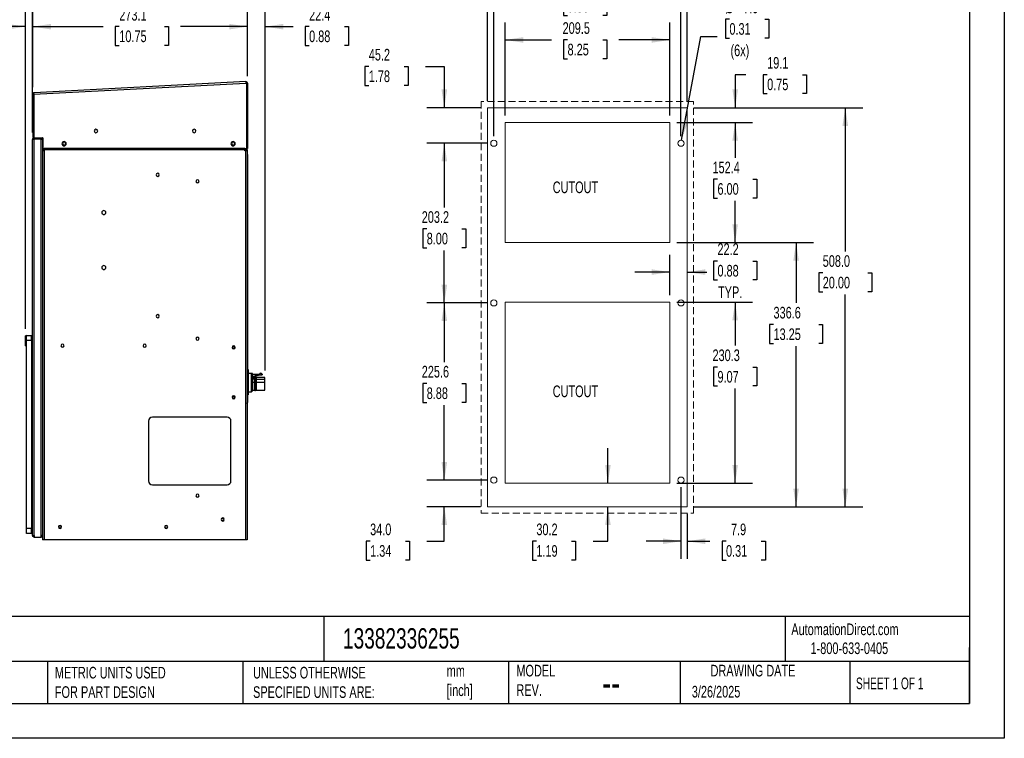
# Model space of a CAD drawing. Header units: millimetres. Extents: x 0 to 1956, y 0 to 1511.
# Tile 4 of 14: x 703 to 1956, y 0 to 915. Entities that reach past the tile are written whole.
import ezdxf

# ---------------------------------------------------------------- set-up
doc = ezdxf.new("R2010")
doc.units = ezdxf.units.MM
doc.header["$LTSCALE"] = 7
doc.linetypes.add('HIDDEN', pattern=[1.905, 1.27, -0.635])
doc.layers.add('DIMENSIONS', color=140, linetype='Continuous', lineweight=25)
doc.layers.add('TEXT', color=140, linetype='Continuous', lineweight=25)
doc.styles.add('SLDTEXTSTYLE0', font='TXT', dxfattribs={"width": 0.7})
doc.styles.add('SLDTEXTSTYLE1', font='TXT', dxfattribs={"width": 0.65})
doc.dimstyles.new('SLDDIMSTYLE0', dxfattribs={"dimtxt": 15.106055, "dimasz": 23.114, "dimexe": 0, "dimexo": 0.0625, "dimgap": 3.776514, "dimtad": 0, "dimtih": 1, "dimtoh": 1, "dimdec": 1, "dimrnd": 1e-09, "dimzin": 12, "dimdsep": 46, "dimtxsty": 'SLDTEXTSTYLE0', "dimsah": 1, "dimcen": 0, "dimadec": 0, "dimazin": 3, "dimtfac": 1, "dimtdec": 1, "dimtofl": 0, "dimtmove": 0, "dimatfit": 3, "dimfxl": 0, "dimfrac": 2, "dimtolj": 1, "dimtzin": 12, "dimarcsym": 0})
doc.dimstyles.new('SLDDIMSTYLE1', dxfattribs={"dimtxt": 15.106055, "dimasz": 23.114, "dimexe": 0, "dimexo": 0.0625, "dimgap": 3.776514, "dimtad": 0, "dimtih": 1, "dimtoh": 1, "dimdec": 1, "dimrnd": 1e-09, "dimzin": 12, "dimdsep": 46, "dimtxsty": 'SLDTEXTSTYLE0', "dimsah": 1, "dimcen": 0.09, "dimadec": 0, "dimazin": 3, "dimtfac": 1, "dimtdec": 1, "dimtofl": 0, "dimtmove": 0, "dimatfit": 3, "dimfxl": 0, "dimfrac": 2, "dimtolj": 1, "dimtzin": 12, "dimarcsym": 0})
doc.dimstyles.new('SLDDIMSTYLE2', dxfattribs={"dimtxt": 15.106055, "dimasz": 23.114, "dimexe": 0, "dimexo": 0.0625, "dimgap": 3.776514, "dimtad": 0, "dimtih": 1, "dimtoh": 1, "dimdec": 1, "dimrnd": 1e-09, "dimzin": 12, "dimdsep": 46, "dimtxsty": 'SLDTEXTSTYLE0', "dimsah": 1, "dimcen": 0.09, "dimadec": 0, "dimazin": 3, "dimtfac": 1, "dimtdec": 1, "dimtmove": 0, "dimatfit": 0, "dimfxl": 0, "dimfrac": 2, "dimtolj": 1, "dimtzin": 12, "dimarcsym": 0})
doc.dimstyles.new('SLDDIMSTYLE3', dxfattribs={"dimtxt": 15.106055, "dimasz": 23.114, "dimexe": 0, "dimexo": 0.0625, "dimgap": 3.776514, "dimtad": 0, "dimtih": 1, "dimtoh": 1, "dimdec": 1, "dimrnd": 1e-09, "dimzin": 4, "dimdsep": 46, "dimtxsty": 'SLDTEXTSTYLE0', "dimsah": 1, "dimcen": 0.09, "dimadec": 0, "dimazin": 1, "dimtfac": 1, "dimtdec": 1, "dimtofl": 0, "dimtmove": 0, "dimatfit": 3, "dimfxl": 0, "dimfrac": 2, "dimtolj": 1, "dimtzin": 12, "dimarcsym": 0})
doc.dimstyles.new('SLDDIMSTYLE4', dxfattribs={"dimtxt": 15.106055, "dimasz": 23.114, "dimexe": 0, "dimexo": 0.0625, "dimgap": 3.776514, "dimtad": 0, "dimtih": 1, "dimtoh": 1, "dimdec": 1, "dimrnd": 1e-09, "dimzin": 4, "dimdsep": 46, "dimtxsty": 'SLDTEXTSTYLE0', "dimsah": 1, "dimcen": 0.09, "dimadec": 0, "dimazin": 1, "dimtfac": 1, "dimtdec": 1, "dimtmove": 0, "dimatfit": 0, "dimfxl": 0, "dimfrac": 2, "dimtolj": 1, "dimtzin": 12, "dimarcsym": 0})

# ---------------------------------------------------------------- blocks, each defined once
blk = doc.blocks.new('_D')
at = {"layer": 'DIMENSIONS'}
for p, q in [((1606.1, 915.2), (1601, 915.2)), ((1601, 915.2), (1601, 891.1)), ((1651, 915.2), (1656.1, 915.2)), ((1656.1, 915.2), (1656.1, 891.1)), ((1545.2, 761.2), (1569.7, 893.2)), ((1569.7, 893.2), (1590.4, 893.2)), ((1601, 891.1), (1606.1, 891.1)), ((1656.1, 891.1), (1651, 891.1))]:
    blk.add_line(p, q, dxfattribs=at)
blk.add_solid([(1545.2, 761.2), (1553, 783.3), (1546, 784.6)], dxfattribs=at)
at = {"layer": 'DIMENSIONS', "char_height": 14.82, "attachment_point": 1, "style": 'SLDTEXTSTYLE0'}
for s, insert in [('%%c', (1601, 937.6)), ('7.9', (1623.8, 937.6)), ('0.31', (1606.1, 910.2)), ('(6x)', (1607.5, 882.9))]:
    blk.add_mtext(s, dxfattribs=dict(at, insert=insert))
blk = doc.blocks.new('_D_1')
at = {"layer": 'DIMENSIONS'}
for p, q in [((1297.5, 757.3), (1221.2, 757.3)), ((1243.4, 757.3), (1243.4, 675.7)), ((1221, 648.3), (1215.9, 648.3)), ((1215.9, 648.3), (1215.9, 624.3)), ((1265.8, 648.3), (1270.9, 648.3)), ((1270.9, 648.3), (1270.9, 624.3)), ((1215.9, 624.3), (1221, 624.3)), ((1243.4, 554.1), (1243.4, 620.9)), ((1270.9, 624.3), (1265.8, 624.3)), ((1297.5, 554.1), (1221.2, 554.1))]:
    blk.add_line(p, q, dxfattribs=at)
for points in [[(1243.4, 757.3), (1239.8, 734.2), (1247, 734.2)], [(1243.4, 554.1), (1247, 577.2), (1239.8, 577.2)]]:
    blk.add_solid(points, dxfattribs=at)
at = {"layer": 'DIMENSIONS', "char_height": 14.82, "attachment_point": 1, "style": 'SLDTEXTSTYLE0'}
for s, insert in [('203.2', (1214.7, 670.8)), ('8.00', (1221, 643.4))]:
    blk.add_mtext(s, dxfattribs=dict(at, insert=insert))
blk = doc.blocks.new('_D_2')
at = {"layer": 'DIMENSIONS'}
for p, q in [((1297.5, 554.1), (1221.2, 554.1)), ((1243.4, 554.1), (1243.4, 478.9)), ((1221, 451.5), (1215.9, 451.5)), ((1215.9, 451.5), (1215.9, 427.5)), ((1265.8, 451.5), (1270.9, 451.5)), ((1270.9, 451.5), (1270.9, 427.5)), ((1215.9, 427.5), (1221, 427.5)), ((1270.9, 427.5), (1265.8, 427.5)), ((1243.4, 328.6), (1243.4, 424.1)), ((1297.5, 328.6), (1221.2, 328.6))]:
    blk.add_line(p, q, dxfattribs=at)
for points in [[(1243.4, 554.1), (1239.8, 531), (1247, 531)], [(1243.4, 328.6), (1247, 351.7), (1239.8, 351.7)]]:
    blk.add_solid(points, dxfattribs=at)
at = {"layer": 'DIMENSIONS', "char_height": 14.82, "attachment_point": 1, "style": 'SLDTEXTSTYLE0'}
for s, insert in [('225.6', (1214.7, 474)), ('8.88', (1221, 446.6))]:
    blk.add_mtext(s, dxfattribs=dict(at, insert=insert))
blk = doc.blocks.new('_D_3')
at = {"layer": 'DIMENSIONS'}
for p, q in [((1626.9, 844.5), (1613.4, 844.5)), ((1613.4, 844.5), (1613.4, 802.5)), ((1654.1, 844.5), (1649, 844.5)), ((1649, 844.5), (1649, 820.5)), ((1699, 844.5), (1704.1, 844.5)), ((1704.1, 844.5), (1704.1, 820.5)), ((1649, 820.5), (1654.1, 820.5)), ((1704.1, 820.5), (1699, 820.5)), ((1561.3, 802.5), (1635.6, 802.5)), ((1539.1, 783.5), (1635.6, 783.5)), ((1613.4, 783.5), (1613.4, 739))]:
    blk.add_line(p, q, dxfattribs=at)
for points in [[(1613.4, 802.5), (1617, 825.7), (1609.9, 825.7)], [(1613.4, 783.5), (1609.9, 760.4), (1617, 760.4)]]:
    blk.add_solid(points, dxfattribs=at)
at = {"layer": 'DIMENSIONS', "char_height": 14.82, "attachment_point": 1, "style": 'SLDTEXTSTYLE0'}
for s, insert in [('19.1', (1654.1, 867)), ('0.75', (1654.1, 839.6))]:
    blk.add_mtext(s, dxfattribs=dict(at, insert=insert))
blk = doc.blocks.new('_D_4')
at = {"layer": 'DIMENSIONS'}
for p, q in [((1320.7, 792.4), (1320.7, 911)), ((1530.2, 792.4), (1530.2, 911)), ((1320.7, 888.8), (1379.7, 888.8)), ((1400.2, 888.8), (1395.1, 888.8)), ((1395.1, 888.8), (1395.1, 864.8)), ((1445.1, 888.8), (1450.1, 888.8)), ((1450.1, 888.8), (1450.1, 864.8)), ((1530.2, 888.8), (1465.5, 888.8)), ((1395.1, 864.8), (1400.2, 864.8)), ((1450.1, 864.8), (1445.1, 864.8))]:
    blk.add_line(p, q, dxfattribs=at)
for points in [[(1320.7, 888.8), (1343.8, 885.2), (1343.8, 892.3)], [(1530.2, 888.8), (1507.1, 892.3), (1507.1, 885.2)]]:
    blk.add_solid(points, dxfattribs=at)
at = {"layer": 'DIMENSIONS', "char_height": 14.82, "attachment_point": 1, "style": 'SLDTEXTSTYLE0'}
for s, insert in [('209.5', (1393.9, 911.3)), ('8.25', (1400.2, 883.9))]:
    blk.add_mtext(s, dxfattribs=dict(at, insert=insert))
blk = doc.blocks.new('_D_5')
at = {"layer": 'DIMENSIONS'}
for p, q in [((1539.1, 783.5), (1635.6, 783.5)), ((1613.4, 783.5), (1613.4, 738.8)), ((1590.9, 711.5), (1585.8, 711.5)), ((1585.8, 711.5), (1585.8, 687.5)), ((1635.8, 711.5), (1640.9, 711.5)), ((1640.9, 711.5), (1640.9, 687.5)), ((1585.8, 687.5), (1590.9, 687.5)), ((1613.4, 631.1), (1613.4, 684.1)), ((1640.9, 687.5), (1635.8, 687.5)), ((1539.1, 631.1), (1635.6, 631.1))]:
    blk.add_line(p, q, dxfattribs=at)
for points in [[(1613.4, 783.5), (1609.8, 760.4), (1616.9, 760.4)], [(1613.4, 631.1), (1616.9, 654.2), (1609.8, 654.2)]]:
    blk.add_solid(points, dxfattribs=at)
at = {"layer": 'DIMENSIONS', "char_height": 14.82, "attachment_point": 1, "style": 'SLDTEXTSTYLE0'}
for s, insert in [('152.4', (1584.6, 733.9)), ('6.00', (1590.9, 706.6))]:
    blk.add_mtext(s, dxfattribs=dict(at, insert=insert))
blk = doc.blocks.new('_D_6')
at = {"layer": 'DIMENSIONS'}
for p, q in [((1561.3, 802.5), (1775.7, 802.5)), ((1753.5, 802.5), (1753.5, 619.7)), ((1724.8, 592.3), (1719.7, 592.3)), ((1719.7, 592.3), (1719.7, 568.3)), ((1782.2, 592.3), (1787.3, 592.3)), ((1787.3, 592.3), (1787.3, 568.3)), ((1719.7, 568.3), (1724.8, 568.3)), ((1753.5, 294.5), (1753.5, 564.9)), ((1787.3, 568.3), (1782.2, 568.3)), ((1561.3, 294.5), (1775.7, 294.5))]:
    blk.add_line(p, q, dxfattribs=at)
for points in [[(1753.5, 802.5), (1749.9, 779.4), (1757.1, 779.4)], [(1753.5, 294.5), (1757.1, 317.7), (1749.9, 317.7)]]:
    blk.add_solid(points, dxfattribs=at)
at = {"layer": 'DIMENSIONS', "char_height": 14.82, "attachment_point": 1, "style": 'SLDTEXTSTYLE0'}
for s, insert in [('508.0', (1724.8, 614.8)), ('20.00', (1724.8, 587.4))]:
    blk.add_mtext(s, dxfattribs=dict(at, insert=insert))
blk = doc.blocks.new('_D_7')
at = {"layer": 'DIMENSIONS'}
for p, q in [((1539.1, 555), (1635.6, 555)), ((1613.4, 555), (1613.4, 499.8)), ((1590.9, 472.4), (1585.8, 472.4)), ((1585.8, 472.4), (1585.8, 448.4)), ((1635.8, 472.4), (1640.9, 472.4)), ((1640.9, 472.4), (1640.9, 448.4)), ((1585.8, 448.4), (1590.9, 448.4)), ((1613.4, 324.8), (1613.4, 445.1)), ((1640.9, 448.4), (1635.8, 448.4)), ((1539.1, 324.8), (1635.6, 324.8))]:
    blk.add_line(p, q, dxfattribs=at)
for points in [[(1613.4, 555), (1609.8, 531.9), (1616.9, 531.9)], [(1613.4, 324.8), (1616.9, 347.9), (1609.8, 347.9)]]:
    blk.add_solid(points, dxfattribs=at)
at = {"layer": 'DIMENSIONS', "char_height": 14.82, "attachment_point": 1, "style": 'SLDTEXTSTYLE0'}
for s, insert in [('230.3', (1584.6, 494.9)), ('9.07', (1590.9, 467.5))]:
    blk.add_mtext(s, dxfattribs=dict(at, insert=insert))
blk = doc.blocks.new('_D_8')
at = {"layer": 'DIMENSIONS'}
for p, q in [((1530.2, 563.9), (1530.2, 615.5)), ((1590.9, 607.4), (1585.8, 607.4)), ((1585.8, 607.4), (1585.8, 583.4)), ((1635.8, 607.4), (1640.9, 607.4)), ((1640.9, 607.4), (1640.9, 583.4)), ((1530.2, 593.3), (1485.8, 593.3)), ((1552.5, 593.3), (1577.4, 593.3)), ((1585.8, 583.4), (1590.9, 583.4)), ((1640.9, 583.4), (1635.8, 583.4))]:
    blk.add_line(p, q, dxfattribs=at)
for points in [[(1530.2, 593.3), (1507.1, 596.9), (1507.1, 589.8)], [(1552.5, 593.3), (1575.6, 589.8), (1575.6, 596.9)]]:
    blk.add_solid(points, dxfattribs=at)
at = {"layer": 'DIMENSIONS', "char_height": 14.82, "attachment_point": 1, "style": 'SLDTEXTSTYLE0'}
for s, insert in [('22.2', (1590.9, 629.9)), ('0.88', (1590.9, 602.5)), ('TYP.', (1591.6, 575.1))]:
    blk.add_mtext(s, dxfattribs=dict(at, insert=insert))
blk = doc.blocks.new('_D_9')
at = {"layer": 'DIMENSIONS'}
for p, q in [((1544.5, 319.7), (1544.5, 228.6)), ((1552.5, 285.7), (1552.5, 228.6)), ((1544.5, 250.8), (1500.1, 250.8)), ((1552.5, 250.8), (1581.4, 250.8)), ((1601.8, 250.8), (1596.8, 250.8)), ((1596.8, 250.8), (1596.8, 226.8)), ((1646.7, 250.8), (1651.8, 250.8)), ((1651.8, 250.8), (1651.8, 226.8)), ((1596.8, 226.8), (1601.8, 226.8)), ((1651.8, 226.8), (1646.7, 226.8))]:
    blk.add_line(p, q, dxfattribs=at)
for points in [[(1544.5, 250.8), (1521.4, 254.4), (1521.4, 247.2)], [(1552.5, 250.8), (1575.6, 247.2), (1575.6, 254.4)]]:
    blk.add_solid(points, dxfattribs=at)
at = {"layer": 'DIMENSIONS', "char_height": 14.82, "attachment_point": 1, "style": 'SLDTEXTSTYLE0'}
for s, insert in [('7.9', (1608.1, 273.3)), ('0.31', (1601.8, 245.9))]:
    blk.add_mtext(s, dxfattribs=dict(at, insert=insert))
blk = doc.blocks.new('_D_10')
at = {"layer": 'DIMENSIONS'}
for p, q in [((1451.5, 324.8), (1451.5, 369.2)), ((1451.5, 250.8), (1451.5, 294.5)), ((1360.5, 250.8), (1355.4, 250.8)), ((1355.4, 250.8), (1355.4, 226.8)), ((1405.4, 250.8), (1410.4, 250.8)), ((1410.4, 250.8), (1410.4, 226.8)), ((1432.6, 250.8), (1451.5, 250.8)), ((1355.4, 226.8), (1360.5, 226.8)), ((1410.4, 226.8), (1405.4, 226.8))]:
    blk.add_line(p, q, dxfattribs=at)
for points in [[(1451.5, 324.8), (1455.1, 347.9), (1448, 347.9)], [(1451.5, 294.5), (1448, 271.4), (1455.1, 271.4)]]:
    blk.add_solid(points, dxfattribs=at)
at = {"layer": 'DIMENSIONS', "char_height": 14.82, "attachment_point": 1, "style": 'SLDTEXTSTYLE0'}
for s, insert in [('30.2', (1360.5, 273.3)), ('1.19', (1360.5, 245.9))]:
    blk.add_mtext(s, dxfattribs=dict(at, insert=insert))
blk = doc.blocks.new('_D_11')
at = {"layer": 'DIMENSIONS'}
for p, q in [((1243.4, 328.6), (1243.4, 373)), ((1297.5, 328.6), (1221.2, 328.6)), ((1289.6, 294.5), (1221.2, 294.5)), ((1243.4, 250.8), (1243.4, 294.5)), ((1149, 250.8), (1144, 250.8)), ((1144, 250.8), (1144, 226.8)), ((1193.9, 250.8), (1199, 250.8)), ((1199, 250.8), (1199, 226.8)), ((1221.2, 250.8), (1243.4, 250.8)), ((1144, 226.8), (1149, 226.8)), ((1199, 226.8), (1193.9, 226.8))]:
    blk.add_line(p, q, dxfattribs=at)
for points in [[(1243.4, 328.6), (1246.9, 351.7), (1239.8, 351.7)], [(1243.4, 294.5), (1239.8, 271.4), (1246.9, 271.4)]]:
    blk.add_solid(points, dxfattribs=at)
at = {"layer": 'DIMENSIONS', "char_height": 14.82, "attachment_point": 1, "style": 'SLDTEXTSTYLE0'}
for s, insert in [('34.0', (1149, 273.3)), ('1.34', (1149, 245.9))]:
    blk.add_mtext(s, dxfattribs=dict(at, insert=insert))
blk = doc.blocks.new('_D_12')
at = {"layer": 'DIMENSIONS'}
for p, q in [((1539.1, 631.1), (1713.2, 631.1)), ((1690.9, 631.1), (1690.9, 554)), ((1662.2, 526.6), (1657.1, 526.6)), ((1657.1, 526.6), (1657.1, 502.6)), ((1719.7, 526.6), (1724.7, 526.6)), ((1724.7, 526.6), (1724.7, 502.6)), ((1657.1, 502.6), (1662.2, 502.6)), ((1724.7, 502.6), (1719.7, 502.6)), ((1690.9, 294.5), (1690.9, 499.2)), ((1561.3, 294.5), (1713.2, 294.5))]:
    blk.add_line(p, q, dxfattribs=at)
for points in [[(1690.9, 631.1), (1687.4, 608), (1694.5, 608)], [(1690.9, 294.5), (1694.5, 317.7), (1687.4, 317.7)]]:
    blk.add_solid(points, dxfattribs=at)
at = {"layer": 'DIMENSIONS', "char_height": 14.82, "attachment_point": 1, "style": 'SLDTEXTSTYLE0'}
for s, insert in [('336.6', (1662.2, 549.1)), ('13.25', (1662.2, 521.7))]:
    blk.add_mtext(s, dxfattribs=dict(at, insert=insert))
blk = doc.blocks.new('_D_13')
at = {"layer": 'DIMENSIONS'}
for p, q in [((1298.5, 811.4), (1298.5, 1019.7)), ((1552.5, 811.4), (1552.5, 1019.7)), ((1298.5, 997.5), (1373.4, 997.5)), ((1393.9, 997.5), (1388.8, 997.5)), ((1388.8, 997.5), (1388.8, 973.5)), ((1451.4, 997.5), (1456.4, 997.5)), ((1456.4, 997.5), (1456.4, 973.5)), ((1552.5, 997.5), (1471.8, 997.5)), ((1388.8, 973.5), (1393.9, 973.5)), ((1456.4, 973.5), (1451.4, 973.5))]:
    blk.add_line(p, q, dxfattribs=at)
for points in [[(1298.5, 997.5), (1321.6, 993.9), (1321.6, 1001.1)], [(1552.5, 997.5), (1529.3, 1001.1), (1529.3, 993.9)]]:
    blk.add_solid(points, dxfattribs=at)
at = {"layer": 'DIMENSIONS', "char_height": 14.82, "attachment_point": 1, "style": 'SLDTEXTSTYLE0'}
for s, insert in [('254.0', (1393.9, 1020)), ('10.00', (1393.9, 992.6))]:
    blk.add_mtext(s, dxfattribs=dict(at, insert=insert))
blk = doc.blocks.new('_D_14')
at = {"layer": 'DIMENSIONS'}
for p, q in [((1306.4, 766.2), (1306.4, 966)), ((1544.5, 766.2), (1544.5, 966)), ((1306.4, 943.8), (1379.7, 943.8)), ((1400.2, 943.8), (1395.1, 943.8)), ((1395.1, 943.8), (1395.1, 919.8)), ((1445.1, 943.8), (1450.1, 943.8)), ((1450.1, 943.8), (1450.1, 919.8)), ((1544.5, 943.8), (1465.5, 943.8)), ((1395.1, 919.8), (1400.2, 919.8)), ((1450.1, 919.8), (1445.1, 919.8))]:
    blk.add_line(p, q, dxfattribs=at)
for points in [[(1306.4, 943.8), (1329.5, 940.2), (1329.5, 947.3)], [(1544.5, 943.8), (1521.4, 947.3), (1521.4, 940.2)]]:
    blk.add_solid(points, dxfattribs=at)
at = {"layer": 'DIMENSIONS', "char_height": 14.82, "attachment_point": 1, "style": 'SLDTEXTSTYLE0'}
for s, insert in [('238.1', (1393.9, 966.3)), ('9.38', (1400.2, 938.9))]:
    blk.add_mtext(s, dxfattribs=dict(at, insert=insert))
blk = doc.blocks.new('_D_15')
at = {"layer": 'DIMENSIONS'}
for p, q in [((1147.3, 854.9), (1142.2, 854.9)), ((1142.2, 854.9), (1142.2, 830.9)), ((1192.2, 854.9), (1197.2, 854.9)), ((1197.2, 854.9), (1197.2, 830.9)), ((1219.4, 854.9), (1243.4, 854.9)), ((1243.4, 854.9), (1243.4, 802.5)), ((1142.2, 830.9), (1147.3, 830.9)), ((1197.2, 830.9), (1192.2, 830.9)), ((1289.6, 802.5), (1221.2, 802.5)), ((1297.5, 757.3), (1221.2, 757.3)), ((1243.4, 757.3), (1243.4, 712.9))]:
    blk.add_line(p, q, dxfattribs=at)
for points in [[(1243.4, 802.5), (1247, 825.7), (1239.8, 825.7)], [(1243.4, 757.3), (1239.8, 734.2), (1247, 734.2)]]:
    blk.add_solid(points, dxfattribs=at)
at = {"layer": 'DIMENSIONS', "char_height": 14.82, "attachment_point": 1, "style": 'SLDTEXTSTYLE0'}
for s, insert in [('45.2', (1147.3, 877.4)), ('1.78', (1147.3, 850))]:
    blk.add_mtext(s, dxfattribs=dict(at, insert=insert))
blk = doc.blocks.new('_D_18')
at = {"layer": 'DIMENSIONS'}
for p, q in [((719.8, 828.5), (719.8, 927.9)), ((992.9, 842.6), (992.9, 927.9)), ((719.8, 905.7), (809.4, 905.7)), ((829.9, 905.7), (824.8, 905.7)), ((824.8, 905.7), (824.8, 881.7)), ((887.3, 905.7), (892.4, 905.7)), ((892.4, 905.7), (892.4, 881.7)), ((992.9, 905.7), (907.8, 905.7)), ((824.8, 881.7), (829.9, 881.7)), ((892.4, 881.7), (887.3, 881.7))]:
    blk.add_line(p, q, dxfattribs=at)
for points in [[(719.8, 905.7), (742.9, 902.1), (742.9, 909.2)], [(992.9, 905.7), (969.8, 909.2), (969.8, 902.1)]]:
    blk.add_solid(points, dxfattribs=at)
at = {"layer": 'DIMENSIONS', "char_height": 14.82, "attachment_point": 1, "style": 'SLDTEXTSTYLE0'}
for s, insert in [('273.1', (829.9, 928.2)), ('10.75', (829.9, 900.8))]:
    blk.add_mtext(s, dxfattribs=dict(at, insert=insert))
blk = doc.blocks.new('_D_19')
at = {"layer": 'DIMENSIONS'}
for p, q in [((710.7, 521.1), (710.7, 927.9)), ((719.7, 771.1), (719.7, 927.9)), ((602.3, 905.7), (597.3, 905.7)), ((597.3, 905.7), (597.3, 881.7)), ((647.2, 905.7), (652.3, 905.7)), ((652.3, 905.7), (652.3, 881.7)), ((710.7, 905.7), (667.7, 905.7)), ((719.7, 905.7), (764.1, 905.7)), ((597.3, 881.7), (602.3, 881.7)), ((652.3, 881.7), (647.2, 881.7))]:
    blk.add_line(p, q, dxfattribs=at)
for points in [[(710.7, 905.7), (687.6, 909.2), (687.6, 902.1)], [(719.7, 905.7), (742.8, 902.1), (742.8, 909.2)]]:
    blk.add_solid(points, dxfattribs=at)
at = {"layer": 'DIMENSIONS', "char_height": 14.82, "attachment_point": 1, "style": 'SLDTEXTSTYLE0'}
for s, insert in [('9.0', (608.6, 928.2)), ('0.35', (602.3, 900.8))]:
    blk.add_mtext(s, dxfattribs=dict(at, insert=insert))
blk = doc.blocks.new('_D_20')
at = {"layer": 'DIMENSIONS'}
for p, q in [((710.7, 521.1), (710.7, 986.1)), ((1015.3, 468), (1015.3, 986.1)), ((710.7, 963.9), (809.4, 963.9)), ((829.9, 963.9), (824.8, 963.9)), ((824.8, 963.9), (824.8, 939.9)), ((887.3, 963.9), (892.4, 963.9)), ((892.4, 963.9), (892.4, 939.9)), ((1015.3, 963.9), (907.8, 963.9)), ((824.8, 939.9), (829.9, 939.9)), ((892.4, 939.9), (887.3, 939.9))]:
    blk.add_line(p, q, dxfattribs=at)
for points in [[(710.7, 963.9), (733.8, 960.4), (733.8, 967.5)], [(1015.3, 963.9), (992.1, 967.5), (992.1, 960.4)]]:
    blk.add_solid(points, dxfattribs=at)
at = {"layer": 'DIMENSIONS', "char_height": 14.82, "attachment_point": 1, "style": 'SLDTEXTSTYLE0'}
for s, insert in [('304.5', (829.9, 986.4)), ('11.99', (829.9, 959))]:
    blk.add_mtext(s, dxfattribs=dict(at, insert=insert))
blk = doc.blocks.new('_D_21')
at = {"layer": 'DIMENSIONS'}
for p, q in [((992.9, 842.6), (992.9, 927.9)), ((1015.3, 468), (1015.3, 927.9)), ((992.9, 905.7), (948.4, 905.7)), ((1015.3, 905.7), (1051, 905.7)), ((1071.4, 905.7), (1066.4, 905.7)), ((1066.4, 905.7), (1066.4, 881.7)), ((1116.3, 905.7), (1121.4, 905.7)), ((1121.4, 905.7), (1121.4, 881.7)), ((1066.4, 881.7), (1071.4, 881.7)), ((1121.4, 881.7), (1116.3, 881.7))]:
    blk.add_line(p, q, dxfattribs=at)
for points in [[(992.9, 905.7), (969.8, 909.2), (969.8, 902.1)], [(1015.3, 905.7), (1038.4, 902.1), (1038.4, 909.2)]]:
    blk.add_solid(points, dxfattribs=at)
at = {"layer": 'DIMENSIONS', "char_height": 14.82, "attachment_point": 1, "style": 'SLDTEXTSTYLE0'}
for s, insert in [('22.4', (1071.4, 928.2)), ('0.88', (1071.4, 900.8))]:
    blk.add_mtext(s, dxfattribs=dict(at, insert=insert))

msp = doc.modelspace()

# ---------------------------------------------------------------- linework, layer by layer
at = {"color": 7, "linetype": 'Continuous'}
for p, q in [((1955.82, 1511.32), (1955.82, 0.02)), ((1955.82, 0.02), (0.02, 0.02))]:
    msp.add_line(p, q, dxfattribs=at)
for p, q in [((721.01, 819.59), (990.93, 833.73)), ((990.83, 835.67), (721.61, 821.56)), ((990.83, 835.67), (990.93, 833.73)), ((990.93, 833.73), (991.62, 833.73)), ((991.62, 833.73), (991.62, 750.66)), ((992.86, 833.73), (991.72, 833.73)), ((991.72, 833.73), (991.72, 750.66)), ((992.86, 833.73), (992.86, 750.66)), ((719.77, 819.63), (720.91, 819.63)), ((719.77, 819.63), (719.77, 819.58)), ((720.91, 819.58), (719.77, 819.58)), ((719.77, 819.58), (719.77, 766.17)), ((720.91, 819.63), (720.91, 819.58)), ((720.91, 819.58), (720.91, 766.17)), ((721.01, 819.59), (721.01, 764.24)), ((719.77, 766.17), (720.91, 766.17)), ((721.01, 764.24), (732.47, 764.24)), ((721.6, 764.15), (721.6, 763.01)), ((721.6, 764.15), (730.34, 764.15)), ((730.34, 764.15), (730.34, 763.01)), ((730.34, 764.15), (732.04, 764.15)), ((732.47, 764.24), (732.47, 750.66)), ((719.67, 258.08), (719.67, 762.22)), ((721.6, 763.01), (730.34, 763.01)), ((721.6, 762.3), (721.6, 762.91)), ((721.6, 762.91), (730.34, 762.91)), ((721.6, 258), (721.6, 762.3)), ((730.34, 763.01), (732.27, 763.01)), ((730.34, 762.91), (730.34, 762.3)), ((730.34, 258), (730.34, 762.3)), ((730.34, 762.3), (732.27, 762.3)), ((732.27, 763.97), (732.27, 763.01)), ((732.27, 762.3), (732.27, 747.73)), ((991.72, 761.88), (991.62, 761.88)), ((732.27, 747.73), (732.27, 252.43)), ((734.21, 747.73), (732.27, 747.73)), ((732.47, 750.66), (991.62, 750.66)), ((734.21, 750.65), (734.21, 750.31)), ((989.62, 750.65), (734.21, 750.65)), ((989.62, 750.31), (734.21, 750.31)), ((734.21, 748.94), (734.21, 750.31)), ((734.21, 748.94), (734.21, 747.73)), ((989.62, 748.94), (734.21, 748.94)), ((734.21, 747.73), (734.21, 252.43)), ((989.62, 750.31), (989.62, 750.65)), ((989.62, 750.31), (989.62, 748.94)), ((989.62, 747.73), (989.62, 748.94)), ((990.62, 747.73), (989.62, 747.73)), ((990.62, 747.73), (990.62, 252.43)), ((992.56, 747.73), (990.62, 747.73)), ((990.84, 749.84), (991.65, 750.65)), ((990.84, 749.84), (991.19, 749.5)), ((991.15, 749.29), (991.41, 749.02)), ((991.19, 749.5), (991.99, 750.31)), ((991.42, 748.94), (992.56, 748.94)), ((991.42, 748.94), (991.42, 747.73)), ((991.65, 750.65), (991.62, 750.68)), ((991.65, 750.65), (991.99, 750.31)), ((992.86, 750.66), (991.72, 750.66)), ((992.56, 748.94), (992.56, 747.73)), ((992.56, 747.73), (992.56, 252.43)), ((992.56, 742.88), (992.86, 742.88)), ((992.86, 742.88), (992.86, 748.38)), ((992.86, 742.88), (992.86, 427.29)), ((711.72, 512.69), (710.72, 512.19)), ((710.72, 499.39), (710.72, 512.19)), ((711.72, 506.29), (711.72, 512.79)), ((711.72, 512.79), (718.42, 512.79)), ((718.42, 506.29), (711.72, 506.29)), ((711.72, 492.87), (711.72, 506.29)), ((718.42, 506.29), (718.42, 512.79)), ((718.42, 506.29), (718.42, 267.29)), ((711.72, 498.89), (710.72, 499.39)), ((711.72, 487.87), (711.72, 490.71)), ((718.42, 494.79), (719.67, 494.79)), ((711.72, 482.87), (711.72, 485.71)), ((711.72, 477.87), (711.72, 480.71)), ((711.72, 472.87), (711.72, 475.71)), ((711.72, 467.87), (711.72, 470.71)), ((711.72, 462.87), (711.72, 465.71)), ((993.81, 469.32), (992.86, 469.32)), ((993.81, 469.32), (993.81, 453.32)), ((998.16, 464.42), (993.81, 464.42)), ((998.16, 453.32), (998.16, 464.42)), ((999.36, 453.32), (999.36, 464.42)), ((1008.56, 464.62), (1009.47, 464.62)), ((1008.56, 464.62), (1008.76, 463.47)), ((1011.81, 463.27), (1009.47, 464.62)), ((711.72, 457.87), (711.72, 460.71)), ((711.72, 452.87), (711.72, 455.71)), ((993.81, 453.32), (992.86, 453.32)), ((993.81, 453.32), (993.81, 437.32)), ((999.36, 453.32), (998.16, 453.32)), ((998.16, 440.82), (998.16, 453.32)), ((999.36, 463.47), (1008.76, 463.47)), ((999.36, 460.97), (1002.36, 460.97)), ((999.36, 459.12), (1001.86, 459.12)), ((1001.86, 457.02), (999.36, 457.02)), ((999.36, 442.02), (999.36, 453.32)), ((999.36, 453.32), (1001.86, 453.32)), ((1001.86, 457.02), (1001.86, 459.12)), ((1001.86, 453.32), (1001.86, 457.02)), ((1001.86, 442.92), (1001.86, 453.32)), ((1002.36, 460.97), (1008.86, 462.47)), ((1002.86, 461.47), (1002.36, 460.97)), ((1002.86, 462.47), (1011.81, 462.47)), ((1002.86, 462.47), (1002.86, 461.47)), ((1003.96, 457.92), (1003.84, 457.92)), ((1003.96, 456.51), (1003.88, 456.51)), ((1003.88, 453.32), (1003.96, 453.32)), ((1015.26, 459.12), (1003.96, 459.12)), ((1003.96, 459.12), (1003.96, 457.02)), ((1003.96, 457.02), (1015.26, 457.02)), ((1003.96, 457.02), (1003.96, 453.32)), ((1003.96, 453.32), (1015.26, 453.32)), ((1003.96, 453.32), (1003.96, 442.92)), ((1011.81, 463.27), (1011.81, 462.47)), ((1015.26, 457.02), (1015.26, 459.12)), ((1015.26, 453.32), (1015.26, 457.02)), ((1015.26, 442.92), (1015.26, 453.32)), ((711.72, 447.87), (711.72, 450.71)), ((711.72, 442.87), (711.72, 445.71)), ((711.72, 437.87), (711.72, 440.71)), ((992.86, 450.35), (992.97, 450.35)), ((992.86, 448.35), (992.97, 448.35)), ((992.97, 450.35), (992.97, 448.35)), ((992.97, 448.35), (992.97, 432.35)), ((993.81, 440.82), (998.16, 440.82)), ((998.16, 440.82), (999.36, 442.02)), ((999.36, 442.92), (1001.86, 442.92)), ((1003.96, 442.92), (1015.26, 442.92)), ((711.72, 432.87), (711.72, 435.71)), ((711.72, 427.87), (711.72, 430.71)), ((992.56, 427.29), (992.86, 427.29)), ((992.86, 432.35), (992.97, 432.35)), ((992.86, 430.35), (992.97, 430.35)), ((993.81, 437.32), (992.97, 437.32)), ((992.97, 432.35), (992.97, 430.35)), ((711.72, 422.87), (711.72, 425.71)), ((711.72, 417.87), (711.72, 420.71)), ((711.72, 412.87), (711.72, 415.71)), ((711.72, 407.87), (711.72, 410.71)), ((711.72, 402.87), (711.72, 405.71)), ((866.99, 403.64), (866.99, 327.64)), ((966.99, 408.64), (871.99, 408.64)), ((971.99, 327.64), (971.99, 403.64)), ((711.72, 397.87), (711.72, 400.71)), ((711.72, 392.87), (711.72, 395.71)), ((711.72, 387.87), (711.72, 390.71)), ((711.72, 382.87), (711.72, 385.71)), ((711.72, 377.87), (711.72, 380.71)), ((711.72, 372.87), (711.72, 375.71)), ((711.72, 367.87), (711.72, 370.71)), ((711.72, 362.87), (711.72, 365.71)), ((711.72, 357.87), (711.72, 360.71)), ((711.72, 352.87), (711.72, 355.71)), ((711.72, 347.87), (711.72, 350.71)), ((711.72, 342.87), (711.72, 345.71)), ((711.72, 337.87), (711.72, 340.71)), ((711.72, 332.87), (711.72, 335.71)), ((711.72, 327.87), (711.72, 330.71)), ((711.72, 322.87), (711.72, 325.71)), ((711.72, 317.87), (711.72, 320.71)), ((711.72, 312.87), (711.72, 315.71)), ((871.99, 322.64), (966.99, 322.64)), ((711.72, 307.87), (711.72, 310.71)), ((711.72, 302.87), (711.72, 305.71)), ((711.72, 297.87), (711.72, 300.71)), ((711.72, 292.87), (711.72, 295.71)), ((711.72, 287.87), (711.72, 290.71)), ((711.72, 282.87), (711.72, 285.71)), ((711.72, 267.29), (711.72, 280.71)), ((718.42, 278.79), (719.67, 278.79)), ((711.72, 260.79), (711.72, 267.29)), ((711.72, 267.29), (718.42, 267.29)), ((718.42, 260.79), (718.42, 267.29)), ((718.42, 260.79), (711.72, 260.79)), ((721.6, 258), (721.6, 256.15)), ((721.6, 256.15), (730.34, 256.15)), ((730.34, 256.15), (730.34, 258)), ((732.27, 258), (730.34, 258)), ((730.34, 257.29), (731.13, 257.29)), ((730.34, 256.15), (731.13, 256.15)), ((731.13, 257.29), (731.13, 256.15)), ((734.21, 252.43), (732.27, 252.43)), ((990.62, 252.43), (734.21, 252.43)), ((992.56, 252.43), (990.62, 252.43))]:
    msp.add_line(p, q)
at = {"color": 179, "linetype": 'HIDDEN', "lineweight": 18}
for p, q in [((1560.46, 810.55), (1290.46, 810.55)), ((1290.46, 810.55), (1290.46, 286.55)), ((1560.46, 286.55), (1560.46, 810.55)), ((1290.46, 286.55), (1560.46, 286.55))]:
    msp.add_line(p, q, dxfattribs=at)
at = {"color": 7, "linetype": 'Continuous', "lineweight": 18}
for p, q in [((1552.46, 802.55), (1298.46, 802.55)), ((1298.46, 802.55), (1298.46, 294.55)), ((1552.46, 294.55), (1552.46, 802.55)), ((1530.23, 783.5), (1320.68, 783.5)), ((1320.68, 783.5), (1320.68, 631.1)), ((1530.23, 631.1), (1530.23, 783.5)), ((1320.68, 631.1), (1530.23, 631.1)), ((1530.23, 555.02), (1320.68, 555.02)), ((1320.68, 555.02), (1320.68, 324.77)), ((1530.23, 324.77), (1530.23, 555.02)), ((1320.68, 324.77), (1530.23, 324.77)), ((1298.46, 294.55), (1552.46, 294.55))]:
    msp.add_line(p, q, dxfattribs=at)
at = {"flags": 128}
msp.add_lwpolyline([(991.73, 750.57), (991.72, 750.58), (991.72, 750.66)], dxfattribs=at)
at = {"color": 7, "linetype": 'Continuous', "lineweight": 18}
for centre in [(1306.4, 757.34), (1544.52, 757.34), (1306.4, 554.14), (1544.52, 554.14), (1306.4, 328.58), (1544.52, 328.58)]:
    msp.add_circle(centre, 3.96, dxfattribs=at)
for centre, radius, start, end in [((721.71, 766.17), 1.94, 180, 248.98181), ((721.71, 766.17), 0.794, 180, 208.9418), ((731.68, 763.44), 0.794, 0, 90), ((800.17, 772.92), 2.25, 0, 180), ((800.17, 772.92), 2.25, 180, 0), ((925.17, 772.92), 2.25, 0, 180), ((925.17, 772.92), 2.25, 180, 0), ((730.34, 762.22), 0.79, 6.02303, 90), ((730.34, 762.22), 1.93, 2.45778, 24.12264), ((759.72, 756.66), 2.71, 0, 180), ((759.72, 756.66), 2.71, 180, 0), ((759.72, 756.66), 2, 0, 180), ((759.72, 756.66), 2, 180, 0), ((974.72, 756.66), 2.71, 0, 180), ((974.72, 756.66), 2.71, 180, 0), ((974.72, 756.66), 2, 0, 180), ((974.72, 756.66), 2, 180, 0), ((992.21, 751.21), 1.94, 196.63748, 225), ((992.51, 750.66), 1.94, 199.27129, 225), ((990.62, 748.94), 0.794, 0, 45), ((990.62, 748.94), 1.94, 0, 45), ((990.93, 748.38), 1.94, 0, 38.05056), ((878.73, 717.17), 1.98, 0, 180), ((878.73, 717.17), 1.98, 180, 0), ((929.39, 708.73), 1.98, 0, 180), ((929.39, 708.73), 1.98, 180, 0), ((810.2, 669.1), 2.58, 0, 180), ((810.2, 669.1), 2.58, 180, 0), ((810.2, 599.1), 2.58, 0, 180), ((810.2, 599.1), 2.58, 180, 0), ((878.73, 537.17), 1.98, 0, 180), ((878.73, 537.17), 1.98, 180, 0), ((757.67, 499.64), 1.98, 0, 180), ((862.19, 499.64), 1.98, 0, 180), ((929.39, 508.73), 1.98, 0, 180), ((929.39, 508.73), 1.98, 180, 0), ((708.92, 491.79), 3, 338.96053, 21.03947), ((757.67, 499.64), 1.98, 180, 0), ((862.19, 499.64), 1.98, 180, 0), ((975.36, 497.54), 1.98, 0, 180), ((975.36, 497.54), 1.98, 180, 0), ((976.74, 497.54), 1.65, 98.91805, 180), ((976.74, 497.54), 1.65, 180, 261.08195), ((708.92, 486.79), 3, 338.96053, 21.03947), ((708.92, 481.79), 3, 338.96053, 21.03947), ((708.92, 476.79), 3, 338.96053, 21.03947), ((708.92, 471.79), 3, 338.96053, 21.03947), ((708.92, 466.79), 3, 338.96053, 21.03947), ((708.92, 461.79), 3, 338.96053, 21.03947), ((708.92, 456.79), 3, 338.96053, 21.03947), ((708.92, 451.79), 3, 338.96053, 21.03947), ((708.92, 446.79), 3, 338.96053, 21.03947), ((708.92, 441.79), 3, 338.96053, 21.03947), ((708.92, 436.79), 3, 338.96053, 21.03947), ((708.92, 431.79), 3, 338.96053, 21.03947), ((708.92, 426.79), 3, 338.96053, 21.03947), ((975.36, 434.04), 1.98, 0, 180), ((975.36, 434.04), 1.98, 180, 0), ((976.74, 434.04), 1.65, 98.91806, 180), ((976.74, 434.04), 1.65, 180, 261.08194), ((990.93, 427.29), 1.94, 327.51165, 0), ((708.92, 421.79), 3, 338.96053, 21.03947), ((708.92, 416.79), 3, 338.96053, 21.03947), ((708.92, 411.79), 3, 338.96053, 21.03947), ((708.92, 406.79), 3, 338.96053, 21.03947), ((708.92, 401.79), 3, 338.96053, 21.03947), ((871.99, 403.64), 5, 90, 180), ((966.99, 403.64), 5, 0, 90), ((708.92, 396.79), 3, 338.96053, 21.03947), ((708.92, 391.79), 3, 338.96053, 21.03947), ((708.92, 386.79), 3, 338.96053, 21.03947), ((708.92, 381.79), 3, 338.96053, 21.03947), ((708.92, 376.79), 3, 338.96053, 21.03947), ((708.92, 371.79), 3, 338.96053, 21.03947), ((708.92, 366.79), 3, 338.96053, 21.03947), ((708.92, 361.79), 3, 338.96053, 21.03947), ((708.92, 356.79), 3, 338.96053, 21.03947), ((708.92, 351.79), 3, 338.96053, 21.03947), ((708.92, 346.79), 3, 338.96053, 21.03947), ((708.92, 341.79), 3, 338.96053, 21.03947), ((708.92, 336.79), 3, 338.96053, 21.03947), ((708.92, 331.79), 3, 338.96053, 21.03947), ((708.92, 326.79), 3, 338.96053, 21.03947), ((871.99, 327.64), 5, 180, 270), ((966.99, 327.64), 5, 270, 0), ((708.92, 321.79), 3, 338.96053, 21.03947), ((708.92, 316.79), 3, 338.96053, 21.03947), ((708.92, 311.79), 3, 338.96053, 21.03947), ((708.92, 306.79), 3, 338.96053, 21.03947), ((708.92, 301.79), 3, 338.96053, 21.03947), ((929.39, 308.73), 1.98, 0, 180), ((929.39, 308.73), 1.98, 180, 0), ((708.92, 296.79), 3, 338.96053, 21.03947), ((708.92, 291.79), 3, 338.96053, 21.03947), ((708.92, 286.79), 3, 338.96053, 21.03947), ((708.92, 281.79), 3, 338.96053, 21.03947), ((961.46, 278.5), 1.98, 0, 180), ((961.46, 278.5), 1.98, 180, 0), ((961.46, 278.5), 1.64, 0, 180), ((961.46, 278.5), 1.64, 180, 0), ((754.56, 268.97), 1.98, 0, 180), ((754.56, 268.97), 1.98, 180, 0), ((754.56, 268.97), 1.64, 0, 180), ((754.56, 268.97), 1.64, 180, 0), ((889.56, 268.97), 1.98, 0, 180), ((889.56, 268.97), 1.98, 180, 0), ((889.56, 268.97), 1.64, 0, 180), ((889.56, 268.97), 1.64, 180, 0), ((730.34, 258.08), 0.79, 270, 353.97697), ((730.34, 258.08), 1.93, 294.12264, 357.54222)]:
    msp.add_arc(centre, radius, start, end)
for points, knots in [([(992.86, 833.73), (992.86, 834), (992.81, 834.26), (992.6, 834.74), (992.45, 834.96), (992.07, 835.32), (991.84, 835.46), (991.35, 835.64), (991.09, 835.68), (990.83, 835.67)], [0, 0, 0, 0, 0.25, 0.25, 0.5, 0.5, 0.75, 0.75, 1, 1, 1, 1]), ([(991.72, 833.73), (991.72, 833.95), (991.63, 834.16), (991.32, 834.46), (991.1, 834.54), (990.89, 834.53)], [0, 0, 0, 0, 0.5, 0.5, 1, 1, 1, 1]), ([(721.61, 821.56), (721.36, 821.55), (721.12, 821.49), (720.68, 821.28), (720.47, 821.14), (720.14, 820.78), (720, 820.57), (719.82, 820.12), (719.77, 819.87), (719.77, 819.63)], [0, 0, 0, 0, 0.25, 0.25, 0.5, 0.5, 0.75, 0.75, 1, 1, 1, 1]), ([(721.11, 820.14), (721.06, 820.07), (720.94, 819.92), (720.92, 819.73), (720.91, 819.63)], [0, 0, 0, 0, 0.4697352, 1, 1, 1, 1]), ([(721.01, 819.59), (721.06, 819.85), (721.1, 820.1), (721.2, 820.58), (721.24, 820.79), (721.34, 821.16), (721.39, 821.3), (721.49, 821.5), (721.55, 821.56), (721.61, 821.56)], [0, 0, 0, 0, 0.25, 0.25, 0.5, 0.5, 0.75, 0.75, 1, 1, 1, 1]), ([(719.67, 762.22), (719.67, 762.47), (719.72, 762.72), (719.91, 763.19), (720.06, 763.4), (720.42, 763.76), (720.63, 763.9), (721.1, 764.1), (721.35, 764.15), (721.6, 764.15)], [0, 0, 0, 0, 0.25, 0.25, 0.5, 0.5, 0.75, 0.75, 1, 1, 1, 1]), ([(721.6, 762.3), (721.35, 762.29), (721.1, 762.29), (720.63, 762.27), (720.42, 762.26), (720.06, 762.25), (719.91, 762.24), (719.72, 762.23), (719.67, 762.22), (719.67, 762.22)], [0, 0, 0, 0, 0.25, 0.25, 0.5, 0.5, 0.75, 0.75, 1, 1, 1, 1]), ([(721.6, 763.01), (721.4, 763.01), (721.19, 762.92), (720.9, 762.63), (720.81, 762.42), (720.81, 762.22)], [0, 0, 0, 0, 0.5, 0.5, 1, 1, 1, 1]), ([(999.36, 464.42), (999.33, 464.42), (999.29, 464.42), (999.2, 464.41), (999.11, 464.41), (999, 464.41), (998.89, 464.41), (998.76, 464.41), (998.63, 464.41), (998.48, 464.41), (998.32, 464.42), (998.21, 464.42), (998.16, 464.42)], [0, 0, 0, 0, 0.0953485, 0.1911911, 0.2877481, 0.3852303, 0.4838384, 0.5837617, 0.6851786, 0.7882557, 0.8931482, 1, 1, 1, 1]), ([(1002.86, 459.38), (1002.75, 459.37), (1002.52, 459.35), (1002.22, 459.2), (1001.97, 458.97), (1001.89, 458.77), (1001.85, 458.67)], [0, 0, 0, 0, 0.2475024, 0.5086901, 0.7643349, 1, 1, 1, 1]), ([(1001.86, 456.07), (1001.88, 456.1), (1001.92, 456.13), (1002.05, 456.19), (1002.13, 456.22), (1002.32, 456.26), (1002.43, 456.28), (1002.64, 456.3), (1002.75, 456.3), (1002.86, 456.3)], [0.67945698, 0.67945698, 0.67945698, 0.67945698, 0.75029958, 0.75029958, 0.82291398, 0.82291398, 0.89552839, 0.89552839, 0.96814279, 0.96814279, 0.96814279, 0.96814279]), ([(1002.86, 459.38), (1002.86, 459.38), (1002.86, 459.37), (1002.86, 459.3), (1002.86, 459.25), (1002.86, 459.05), (1002.86, 458.84), (1002.86, 458.29), (1002.86, 457.95), (1002.86, 457.18), (1002.86, 456.75), (1002.86, 456.3)], [0, 0, 0, 0, 0.125, 0.125, 0.25, 0.25, 0.5, 0.5, 0.75, 0.75, 1, 1, 1, 1]), ([(1002.86, 459.38), (1002.98, 459.38), (1003.11, 459.36), (1003.36, 459.27), (1003.48, 459.2), (1003.68, 459.03), (1003.76, 458.92), (1003.86, 458.7), (1003.88, 458.59), (1003.88, 458.48)], [0, 0, 0, 0, 0.25, 0.25, 0.5, 0.5, 0.75, 0.75, 1, 1, 1, 1]), ([(1003.83, 458.77), (1003.78, 458.85), (1003.69, 459.04), (1003.45, 459.22), (1003.16, 459.34), (1002.96, 459.33), (1002.86, 459.33)], [0, 0, 0, 0, 0.2377111, 0.4913087, 0.7497876, 1, 1, 1, 1]), ([(1002.86, 456.3), (1002.98, 456.3), (1003.11, 456.29), (1003.36, 456.27), (1003.48, 456.24), (1003.68, 456.19), (1003.76, 456.15), (1003.86, 456.08), (1003.88, 456.04), (1003.88, 456.01)], [0, 0, 0, 0, 0.25, 0.25, 0.5, 0.5, 0.75, 0.75, 1, 1, 1, 1]), ([(1002.86, 456.3), (1002.86, 455.24), (1002.86, 453.1), (1002.86, 449.82), (1002.86, 446.9), (1002.86, 444.58), (1002.86, 443.2), (1002.86, 442.62), (1002.86, 442.78), (1002.86, 442.79)], [0, 0, 0, 0, 0.165393, 0.3327297, 0.5001417, 0.666204, 0.8292694, 0.9939486, 1, 1, 1, 1]), ([(1003.88, 458.48), (1003.88, 458.48), (1003.88, 458.45), (1003.88, 458.3), (1003.88, 458.13), (1003.88, 457.89), (1003.88, 457.52), (1003.88, 456.83), (1003.88, 456.29), (1003.88, 456.01)], [0, 0, 0, 0, 0.1381335, 0.2762669, 0.4051553, 0.4144004, 0.6096002, 0.8048001, 1, 1, 1, 1]), ([(1003.88, 456.01), (1003.88, 455.3), (1003.88, 454.56), (1003.88, 453.08), (1003.88, 452.33), (1003.88, 450.86), (1003.88, 450.14), (1003.88, 448.77), (1003.88, 448.12), (1003.88, 446.33), (1003.88, 445.35), (1003.88, 444.36), (1003.88, 444.11), (1003.88, 443.77), (1003.88, 443.68), (1003.88, 443.67)], [0, 0, 0, 0, 0.3194522, 0.3194522, 0.6389045, 0.6389045, 0.9583567, 0.9583567, 1.277809, 1.277809, 1.9167135, 1.9167135, 2.2361657, 2.2361657, 2.5556179, 2.5556179, 2.5556179, 2.5556179]), ([(1001.85, 443.48), (1001.89, 443.38), (1001.97, 443.18), (1002.22, 442.95), (1002.52, 442.8), (1002.75, 442.78), (1002.86, 442.77)], [0, 0, 0, 0, 0.2353443, 0.490625, 0.7518525, 1, 1, 1, 1]), ([(1002.86, 442.77), (1002.98, 442.78), (1003.25, 442.81), (1003.54, 442.98), (1003.72, 443.17), (1003.81, 443.33), (1003.87, 443.5), (1003.88, 443.61), (1003.88, 443.67)], [0, 0, 0, 0, 0.2546785, 0.520664, 0.6504131, 0.7742434, 0.8909076, 1, 1, 1, 1]), ([(719.67, 258.08), (719.67, 258.07), (719.72, 258.07), (719.91, 258.05), (720.06, 258.05), (720.42, 258.03), (720.63, 258.03), (721.1, 258.01), (721.35, 258), (721.6, 258)], [0, 0, 0, 0, 0.25, 0.25, 0.5, 0.5, 0.75, 0.75, 1, 1, 1, 1]), ([(721.6, 256.15), (721.35, 256.15), (721.1, 256.2), (720.63, 256.39), (720.42, 256.53), (720.06, 256.89), (719.91, 257.11), (719.72, 257.57), (719.67, 257.83), (719.67, 258.08)], [0, 0, 0, 0, 0.25, 0.25, 0.5, 0.5, 0.75, 0.75, 1, 1, 1, 1]), ([(720.81, 258.08), (720.81, 257.87), (720.9, 257.67), (721.19, 257.38), (721.4, 257.29), (721.6, 257.29)], [0, 0, 0, 0, 0.5, 0.5, 1, 1, 1, 1])]:
    msp.add_open_spline(points, degree=3, knots=knots)
at = {"layer": 'TEXT'}
for p, q in [((1911.35, 1466.85), (1911.35, 44.45)), ((1911.35, 154.88), (44.45, 154.88)), ((1090.31, 154.88), (1090.31, 97.79)), ((1677.03, 154.88), (1677.03, 97.79)), ((1911.35, 44.45), (1911.35, 115.57)), ((1911.35, 97.79), (44.45, 97.79)), ((738.39, 97.79), (738.39, 44.45)), ((986.98, 97.79), (986.98, 44.45)), ((1325.1, 97.79), (1325.1, 44.45)), ((1543.26, 97.79), (1543.26, 44.45)), ((1759.44, 97.79), (1759.44, 44.45)), ((44.45, 44.45), (1911.35, 44.45))]:
    msp.add_line(p, q, dxfattribs=at)

# ---------------------------------------------------------------- texts
at = {"color": 179, "linetype": 'Continuous', "lineweight": 18, "char_height": 14.8167, "attachment_point": 1, "style": 'SLDTEXTSTYLE0'}
for s, insert in [('AutomationDirect.com', (1684.86, 146.14)), ('1-800-633-0405', (1709.34, 122.06))]:
    msp.add_mtext(s, dxfattribs=dict(at, insert=insert))
at = {"layer": 'DIMENSIONS', "char_height": 14.817, "attachment_point": 1, "style": 'SLDTEXTSTYLE0'}
for insert in [(1381.31, 708.66), (1381.31, 449.05)]:
    msp.add_mtext('CUTOUT', dxfattribs=dict(at, insert=insert))
at = {"layer": 'TEXT'}
for s, insert, char_height, attachment_point, style in [('13382336255', (1114.45, 140.16), 25.9292, 1, 'SLDTEXTSTYLE0'), ('METRIC UNITS USED ^JFOR PART DESIGN', (747.98, 90.98), 14.8167, 1, 'SLDTEXTSTYLE0'), ('UNLESS OTHERWISE ^JSPECIFIED UNITS ARE:', (1000.08, 90.98), 14.8167, 1, 'SLDTEXTSTYLE0'), ('mm^J[inch]', (1246.45, 93.3), 14.817, 1, 'SLDTEXTSTYLE0'), ('MODEL ^JREV.', (1335.14, 93.55), 14.8167, 1, 'SLDTEXTSTYLE0'), ('DRAWING DATE', (1636.08, 93.55), 14.8167, 2, 'SLDTEXTSTYLE0'), ('SHEET 1 OF 1', (1767.09, 77.36), 14.8167, 1, 'SLDTEXTSTYLE1'), ('--', (1444.09, 89.14), 37.042, 1, 'SLDTEXTSTYLE0'), ('3/26/2025', (1558.29, 66.76), 14.817, 1, 'SLDTEXTSTYLE0')]:
    msp.add_mtext(s, dxfattribs=dict(at, insert=insert, char_height=char_height, attachment_point=attachment_point, style=style))

# ---------------------------------------------------------------- dimensions: what is measured, and where the dimension line sits
at = {"layer": 'DIMENSIONS'}
for base, p1, p2, dimstyle, picture, middle in [((1298.46, 997.5), (1552.46, 802.55), (1298.46, 802.55), 'SLDDIMSTYLE3', '_D_13', (1422.63, 997.5)), ((1015.26, 963.91), (710.72, 512.19), (1015.26, 459.12), 'SLDDIMSTYLE1', '_D_20', (858.6, 963.91)), ((1544.52, 943.79), (1306.4, 757.34), (1544.52, 757.34), 'SLDDIMSTYLE1', '_D_14', (1422.63, 943.79)), ((710.72023242, 905.67380216), (719.67023242, 762.21596897), (710.72023242, 512.19056893), 'SLDDIMSTYLE4', '_D_19', (624.78329947, 905.67380216)), ((992.86, 905.67), (719.77, 819.63), (992.86, 833.73), 'SLDDIMSTYLE1', '_D_18', (858.6, 905.67)), ((1015.26, 905.67), (992.86, 833.73), (1015.26, 459.12), 'SLDDIMSTYLE2', '_D_21', (1093.89, 905.67)), ((1320.68275, 888.78477), (1530.23274, 783.49737), (1320.68275, 783.49737), 'SLDDIMSTYLE1', '_D_4', (1422.62727, 888.78477)), ((1552.46, 250.8), (1544.52, 328.58), (1552.46, 294.55), 'SLDDIMSTYLE2', '_D_9', (1624.29, 250.8))]:
    dim = msp.add_linear_dim(base=base, p1=p1, p2=p2, dimstyle=dimstyle, dxfattribs=at)
    dim.commit()
    dim.dimension.update_dxf_attribs({"geometry": picture, "text_midpoint": middle, "dimtype": 160})
dim = msp.add_diameter_dim_2p(p1=(1543.8, 753.44), p2=(1545.24, 761.23), text='<>\\P(6x)', dimstyle='SLDDIMSTYLE0', dxfattribs=at)
dim.commit()
dim.dimension.update_dxf_attribs({"geometry": '_D', "text_midpoint": (1628.56, 901.02), "dimtype": 163})
for base, p1, p2, dimstyle, picture, middle in [((1243.4, 802.55), (1306.4, 757.34), (1298.46, 802.55), 'SLDDIMSTYLE2', '_D_15', (1243.4, 854.91)), ((1613.413045, 802.547369), (1530.23274, 783.497367), (1552.457747, 802.547369), 'SLDDIMSTYLE2', '_D_3', (1613.413045, 844.535133)), ((1753.5, 294.55), (1552.46, 802.55), (1552.46, 294.55), 'SLDDIMSTYLE3', '_D_6', (1753.5, 592.29)), ((1613.36, 783.5), (1530.23, 631.1), (1530.23, 783.5), 'SLDDIMSTYLE1', '_D_5', (1613.36, 711.46)), ((1243.4, 554.14), (1306.4, 757.34), (1306.4, 554.14), 'SLDDIMSTYLE1', '_D_1', (1243.4, 648.31)), ((1690.94323, 631.09736), (1552.45775, 294.54735), (1530.23274, 631.09736), 'SLDDIMSTYLE1', '_D_12', (1690.94323, 526.57831)), ((1243.4, 328.58), (1306.4, 554.14), (1306.4, 328.58), 'SLDDIMSTYLE1', '_D_2', (1243.4, 451.5)), ((1613.3579, 555.0244), (1530.2327, 324.7734), (1530.2327, 555.0244), 'SLDDIMSTYLE1', '_D_7', (1613.3579, 472.4494)), ((1243.38, 294.55), (1306.4, 328.58), (1298.46, 294.55), 'SLDDIMSTYLE4', '_D_11', (1243.38, 250.8)), ((1451.51, 294.55), (1530.23, 324.77), (1552.46, 294.55), 'SLDDIMSTYLE2', '_D_10', (1451.51, 250.8))]:
    dim = msp.add_linear_dim(base=base, p1=p1, p2=p2, angle=90, dimstyle=dimstyle, dxfattribs=at)
    dim.commit()
    dim.dimension.update_dxf_attribs({"geometry": picture, "text_midpoint": middle, "dimtype": 160})
dim = msp.add_linear_dim(base=(1552.46, 593.31), p1=(1530.23, 555.02), p2=(1552.46, 802.55), text='<>\\PTYP.', dimstyle='SLDDIMSTYLE2', dxfattribs=at)
dim.commit()
dim.dimension.update_dxf_attribs({"geometry": '_D_8', "text_midpoint": (1613.36, 593.31), "dimtype": 160})

doc.saveas('drawing.dxf')
